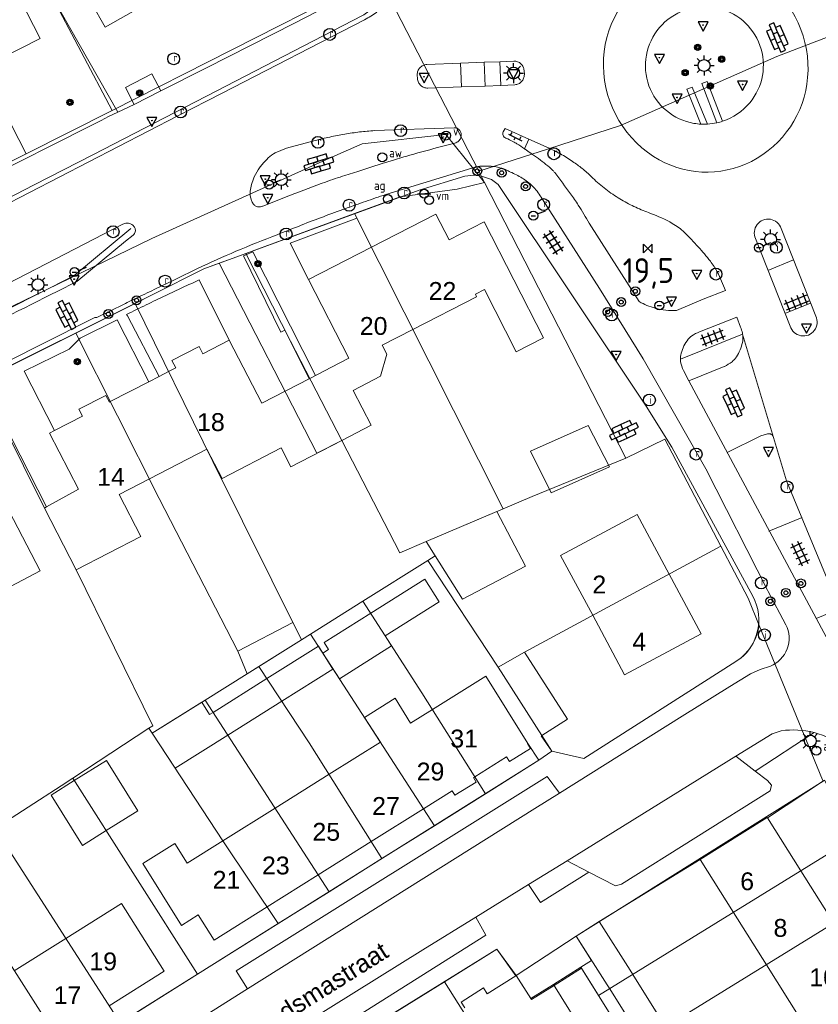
# Model space of a CAD drawing. Header units: metres. Extents: x 117922 to 130630, y 447724 to 454087.
# Tile 41 of 61: x 125310 to 125390, y 451139 to 451239. Entities that reach past the tile are written whole.
import ezdxf

# ---------------------------------------------------------------- set-up
doc = ezdxf.new("R2010")
doc.units = ezdxf.units.M
doc.layers.get('0').update_dxf_attribs({"color": 8})
for name, color, linetype, lineweight in [('B01', 8, 'Continuous', 0), ('B03', 8, 'Continuous', 0), ('B11', 8, 'Continuous', 0), ('B14', 8, 'Continuous', 0), ('G01', 8, 'Continuous', 0), ('G02', 8, 'Continuous', 0), ('Q19', 8, 'Continuous', 0), ('T00', 8, 'Continuous', 0), ('V00', 8, 'Continuous', 0), ('Z02', 7, 'Continuous', 0), ('Z06', 7, 'Continuous', 0)]:
    doc.layers.add(name, color=color, linetype=linetype, lineweight=lineweight)
for name, color, linetype in [('SYM-OV4', 8, 'Continuous'), ('SYM-OV5', 8, 'Continuous'), ('TOPOT20', 8, 'Continuous'), ('TOPOT21', 8, 'Continuous'), ('TOPOT23', 8, 'Continuous'), ('TOPOT26', 8, 'Continuous'), ('TOPOT28', 8, 'Continuous'), ('TOPOT30', 1, 'Continuous'), ('TOPOT31', 8, 'Continuous'), ('TOPOT36', 8, 'Continuous'), ('TOPOT52', 8, 'Continuous'), ('TOPOT63', 8, 'Continuous'), ('TOPOT79', 8, 'Continuous'), ('TOPOT82', 8, 'Continuous'), ('TOPOT85', 8, 'Continuous'), ('TOPOT94', 8, 'Continuous')]:
    doc.layers.add(name, color=color, linetype=linetype)
doc.styles.add('ISO', font='ISO')
doc.styles.add('Z02', font='arial.ttf', dxfattribs={"height": 1.8})
doc.styles.add('Z06', font='arial.ttf', dxfattribs={"height": 1.8})

# ---------------------------------------------------------------- blocks, each defined once
blk = doc.blocks.new('tegels4')
at = {"color": 0, "linetype": 'ByBlock', "lineweight": -2}
for p, q in [((-0.312, -1.231), (-0.312, 1.25)), ((0.312, -1.231), (0.312, 1.25)), ((0.625, 0.938), (-0.625, 0.938)), ((0.625, 0.312), (-0.625, 0.312)), ((0.625, -0.312), (-0.625, -0.312)), ((0.625, -0.938), (-0.625, -0.938))]:
    blk.add_line(p, q, dxfattribs=at)
blk = doc.blocks.new('paal')
at = {"color": 0}
for radius in [0.45, 0.2]:
    blk.add_circle((0, 0), radius, dxfattribs=at)
blk = doc.blocks.new('lichtmast')
at = {"color": 0}
for p, q in [((0, 0.6), (0, 1)), ((-0.6, 0), (-1, 0)), ((-0.707, 0.707), (-0.424, 0.424)), ((0.424, 0.424), (0.707, 0.707)), ((0.6, 0), (1, 0)), ((-0.424, -0.424), (-0.707, -0.707)), ((0, -0.6), (0, -1)), ((0.424, -0.424), (0.707, -0.707))]:
    blk.add_line(p, q, dxfattribs=at)
blk.add_circle((0, 0), 0.6, dxfattribs=at)
blk = doc.blocks.new('vlaggenmast')
at = {"color": 0}
blk.add_circle((0, 0), 0.45, dxfattribs=at)
at = {"color": 0, "style": 'ISO'}
blk.add_attdef('VLAGGENMAST', (0.7, 0), '', height=0.9, dxfattribs=at)
blk = doc.blocks.new('boom')
at = {"color": 0}
for radius in [0.315, 0.225, 0.135]:
    blk.add_circle((0, 0), radius, dxfattribs=at)
blk = doc.blocks.new('afsl-water')
at = {"color": 0}
blk.add_circle((0, 0), 0.45, dxfattribs=at)
at = {"color": 0, "style": 'ISO'}
blk.add_attdef('AFSL-WATER', (0.7, 0), '', height=0.9, dxfattribs=at)
blk = doc.blocks.new('afsl-gas')
at = {"color": 0}
blk.add_circle((0, 0), 0.45, dxfattribs=at)
at = {"color": 0, "style": 'ISO'}
blk.add_attdef('AFSL-GAS', (0.7, 0), '', height=0.9, dxfattribs=at)
blk = doc.blocks.new('verkeersbord')
at = {"color": 0}
for p, q in [((0.502, 0.322), (-0.504, 0.322)), ((-0.504, 0.322), (-0.001, -0.6)), ((-0.001, -0.6), (0.502, 0.322))]:
    blk.add_line(p, q, dxfattribs=at)
blk = doc.blocks.new('verklikker')
at = {"color": 0}
blk.add_circle((0, 0), 0.45, dxfattribs=at)
at = {"color": 0, "style": 'ISO'}
blk.add_attdef('VERKLIKKER', (0.7, 0), '', height=0.9, dxfattribs=at)
blk = doc.blocks.new('aanduidingsbord')
at = {"color": 0}
for p, q in [((-0.811, -0.333), (0, 0)), ((-1.446, -0.504), (-1.008, -0.504))]:
    blk.add_line(p, q, dxfattribs=at)
blk.add_circle((-1.227, -0.504), 0.45, dxfattribs=at)
blk = doc.blocks.new('klinkers6')
at = {"color": 0, "linetype": 'ByBlock', "lineweight": -2}
for p, q in [((-0.25, 1), (-0.75, 1)), ((-0.75, 1), (-0.75, 0)), ((0.25, 1.5), (-0.25, 1.5)), ((-0.25, 1.5), (-0.25, 0.5)), ((0.25, 0.5), (0.25, 1.5)), ((0.75, 1), (0.25, 1)), ((0.75, 0), (0.75, 1)), ((-0.25, 0), (-0.75, 0)), ((-0.75, 0), (-0.75, -1)), ((0.25, 0.5), (-0.25, 0.5)), ((-0.25, 0.5), (-0.25, -0.5)), ((0.25, -0.5), (0.25, 0.5)), ((-0.25, -0.5), (-0.25, 0)), ((0.25, -0.5), (-0.25, -0.5)), ((-0.25, -0.5), (-0.25, -1.5)), ((0.75, 0), (0.25, 0)), ((0.25, 0), (0.25, -0.5)), ((0.25, -1.5), (0.25, -0.5)), ((0.75, -1), (0.75, 0)), ((-0.75, -1), (-0.25, -1)), ((-0.25, -1.5), (0.25, -1.5)), ((0.25, -1), (0.75, -1))]:
    blk.add_line(p, q, dxfattribs=at)
blk = doc.blocks.new('grensmarkering')
at = {"color": 0}
blk.add_line((-0.675, 0), (0.675, 0), dxfattribs=at)
blk.add_circle((0, 0), 0.45, dxfattribs=at)
blk = doc.blocks.new('kolk')
at = {"color": 0}
blk.add_circle((0, 0), 0.6, dxfattribs=at)
at = {"color": 0, "linetype": 'Continuous', "style": 'ISO'}
blk.add_attdef('KOLK', (-0.043, -0.262), '', height=0.8, dxfattribs=at)
blk = doc.blocks.new('inspectieput')
at = {"color": 0}
blk.add_circle((0, 0), 0.6, dxfattribs=at)
at = {"color": 0, "linetype": 'Continuous', "style": 'ISO'}
blk.add_attdef('I', (0.001, -0.394), '', height=0.8, dxfattribs=at)
blk = doc.blocks.new('klinkers2')
at = {"color": 0, "linetype": 'ByBlock', "lineweight": -2}
for p, q in [((-0.312, 0.5), (0, 0.5)), ((0, -0.75), (0, 0.75)), ((0, 0), (0.312, 0)), ((0, -0.5), (-0.312, -0.5))]:
    blk.add_line(p, q, dxfattribs=at)
blk = doc.blocks.new('verkeersbord-pl')
at = {"color": 0, "linetype": 'Continuous'}
blk.add_circle((0, 0), 0.03, dxfattribs=at)
blk = doc.blocks.new('kilometerpaal')
at = {"color": 0}
for p, q in [((-0.442, 0.442), (0.442, -0.442)), ((-0.442, -0.442), (-0.442, 0.442)), ((0.442, 0.442), (-0.442, -0.442)), ((0.442, -0.442), (0.442, 0.442))]:
    blk.add_line(p, q, dxfattribs=at)
at = {"color": 0, "style": 'ISO'}
blk.add_attdef('KILOMETERPAAL', (0.591, 0.868), '', height=2.5, dxfattribs=at)

msp = doc.modelspace()

# ---------------------------------------------------------------- linework, layer by layer
at = {"layer": 'B01', "flags": 128}
for points in [[(125342.613, 451251.595), (125318.484, 451237.946), (125315.713, 451242.844)], [(125306.064, 451233.843), (125311.91, 451236.811), (125308.57, 451243.391)], [(125362.702, 451206.623), (125356.719, 451218.309), (125353.186, 451216.5), (125351.86, 451219.089), (125345.349, 451215.756)], [(125345.349, 451215.756), (125339.004, 451212.507), (125343.071, 451204.565)], [(125349.526, 451207.459), (125355.956, 451210.751), (125355.861, 451211.041), (125356.754, 451211.499), (125359.967, 451205.223), (125362.702, 451206.623)], [(125346.443, 451205.88), (125349.526, 451207.459)], [(125330.992, 451206.389), (125328.335, 451205.016)], [(125339.124, 451202.531), (125334.279, 451200.027), (125330.992, 451206.389)], [(125328.335, 451205.016), (125327.951, 451205.759), (125325.211, 451204.345), (125325.595, 451203.6)], [(125346.443, 451205.88), (125346.908, 451204.975), (125346.279, 451202.762), (125343.503, 451201.328)], [(125342.09, 451204.063), (125343.071, 451204.565)], [(125325.595, 451203.6), (125324.882, 451203.232)], [(125342.09, 451204.063), (125339.124, 451202.531)], [(125323.919, 451202.734), (125322.873, 451202.193)], [(125324.882, 451203.232), (125323.919, 451202.734)], [(125322.873, 451202.193), (125318.999, 451200.192)], [(125318.905, 451200.144), (125318.56, 451200.826), (125315.834, 451199.448), (125316.191, 451198.741)], [(125345.316, 451197.82), (125343.503, 451201.328)], [(125318.999, 451200.192), (125318.905, 451200.144)], [(125316.191, 451198.741), (125313.374, 451197.286)], [(125342.35, 451196.288), (125345.316, 451197.82)], [(125313.374, 451197.286), (125312.869, 451197.025), (125315.794, 451191.365), (125312.555, 451189.568)], [(125322.94, 451192.395), (125328.75, 451195.397)], [(125336.224, 451195.526), (125337.204, 451193.629), (125342.35, 451196.288)], [(125311.93, 451183.134), (125306.517, 451193.49)], [(125312.555, 451189.568), (125312.344, 451189.451), (125315.557, 451183.234), (125322.081, 451186.605), (125319.901, 451190.825), (125322.94, 451192.395)], [(125375.384, 451182.803), (125372.158, 451188.818), (125364.435, 451184.675), (125367.672, 451178.641)], [(125291.177, 451167.042), (125295.887, 451168.731), (125293.402, 451176.329), (125300.767, 451180.179), (125299.872, 451182.034), (125302.538, 451183.429), (125304.674, 451179.342), (125311.93, 451183.134)], [(125378.616, 451176.777), (125375.384, 451182.803)], [(125367.672, 451178.641), (125370.894, 451172.635), (125378.616, 451176.777)], [(125361.141, 451165.727), (125356.876, 451172.514), (125351.499, 451169.144)], [(125351.499, 451169.144), (125349.306, 451167.77)], [(125346.252, 451165.856), (125341.066, 451162.606)], [(125358.982, 451164.374), (125359.282, 451163.895), (125361.397, 451165.22), (125361.096, 451165.699)], [(125361.096, 451165.699), (125361.141, 451165.727)], [(125355.765, 451162.358), (125358.982, 451164.374)], [(125341.066, 451162.606), (125335.621, 451159.193)], [(125355.645, 451162.283), (125355.927, 451161.829), (125353.764, 451160.486), (125353.486, 451160.929)], [(125355.645, 451162.283), (125355.765, 451162.358)], [(125350.609, 451159.126), (125353.486, 451160.929)], [(125335.621, 451159.193), (125330.358, 451155.895)], [(125345.329, 451155.817), (125350.609, 451159.126)], [(125378.532, 451153.999), (125385.29, 451158.253), (125385.31, 451158.222)], [(125385.31, 451158.222), (125388.676, 451152.874)], [(125330.358, 451155.895), (125326.75, 451153.634)], [(125339.977, 451152.463), (125345.329, 451155.817)], [(125327.87, 451148.422), (125326.182, 451147.361), (125322.266, 451153.595), (125325.501, 451155.627), (125326.75, 451153.634)], [(125381.879, 451148.682), (125378.532, 451153.999)], [(125388.676, 451152.874), (125391.998, 451147.596)], [(125334.824, 451149.233), (125339.977, 451152.463)], [(125324.432, 451142.743), (125320.145, 451149.588), (125314.499, 451146.051)], [(125327.87, 451148.422), (125329.466, 451145.875), (125334.824, 451149.233)], [(125385.201, 451143.404), (125381.879, 451148.682)], [(125314.499, 451146.051), (125309.302, 451142.796)], [(125366.995, 451136.161), (125369.757, 451137.893), (125366.53, 451143.038), (125363.769, 451141.307)], [(125388.607, 451137.993), (125385.201, 451143.404)], [(125318.883, 451139.267), (125324.432, 451142.743)], [(125359.929, 451142.289), (125357.014, 451140.461)], [(125359.967, 451142.314), (125359.929, 451142.289)], [(125363.769, 451141.307), (125361.493, 451139.88), (125359.967, 451142.314)], [(125357.014, 451140.461), (125356.641, 451141.054), (125354.387, 451139.64), (125354.759, 451139.047)]]:
    msp.add_lwpolyline(points, dxfattribs=at)
at = {"layer": 'B03', "flags": 128}
for points in [[(125369.369, 451193.62), (125367.222, 451197.799), (125361.382, 451195.208), (125363.479, 451191.007), (125369.369, 451193.62)], [(125362.54, 451166.517), (125358.149, 451173.407), (125360.806, 451174.936), (125365.122, 451168.162), (125362.54, 451166.517)], [(125366.011, 451146.29), (125368.323, 451147.761)], [(125368.323, 451147.761), (125371.456, 451142.835)], [(125369.131, 451141.386), (125366.011, 451146.29)]]:
    msp.add_lwpolyline(points, dxfattribs=at)
at = {"layer": 'B11', "flags": 128}
for points in [[(125328.75, 451195.397), (125330.273, 451192.451), (125336.224, 451195.526)], [(125349.306, 451167.77), (125347.734, 451170.279), (125344.643, 451168.341)], [(125344.643, 451168.341), (125346.252, 451165.856)]]:
    msp.add_lwpolyline(points, dxfattribs=at)
at = {"layer": 'B14', "flags": 128}
for points in [[(125358.008, 451189.103), (125350.876, 451186.069), (125351.786, 451184.629), (125354.542, 451180.268), (125360.897, 451183.611), (125358.008, 451189.103)], [(125345.271, 451178.845), (125350.739, 451182.281), (125352.173, 451179.999), (125346.732, 451176.58)], [(125346.732, 451176.58), (125347.378, 451175.553), (125342.114, 451172.246), (125340.437, 451174.836), (125341.019, 451175.202), (125340.582, 451175.898), (125345.271, 451178.845)], [(125331.881, 451175.04), (125332.81, 451172.742), (125338.279, 451176.168), (125337.405, 451177.932), (125331.881, 451175.04)], [(125336.303, 451169.982), (125341.444, 451173.213), (125339.99, 451175.526), (125334.799, 451172.264)], [(125329.369, 451168.852), (125334.799, 451172.264)], [(125330.854, 451166.558), (125325.544, 451163.221), (125323.23, 451166.742), (125328.23, 451169.873), (125329.012, 451168.628), (125329.369, 451168.852)], [(125330.854, 451166.558), (125336.303, 451169.982)], [(125318.569, 451156.924), (125321.783, 451158.938), (125318.608, 451164.005), (125315.36, 451161.969)], [(125315.36, 451161.969), (125313.019, 451160.503), (125316.194, 451155.436), (125318.569, 451156.924)], [(125371.456, 451142.835), (125371.719, 451142.417)], [(125371.719, 451142.417), (125375.035, 451137.134)], [(125369.131, 451141.386), (125369.386, 451140.978)], [(125369.386, 451140.978), (125372.689, 451135.687)]]:
    msp.add_lwpolyline(points, dxfattribs=at)
at = {"layer": 'G01', "flags": 128}
for points in [[(125291.822, 451262.195), (125301.653, 451242.421), (125310.516, 451225.185)], [(125310.033, 451246.408), (125310.649, 451245.55), (125312.936, 451241.435), (125319.178, 451229.552)], [(125319.178, 451229.552), (125343.321, 451241.831), (125344.22, 451242.285)], [(125391.426, 451236.977), (125386.263, 451234.984), (125370.492, 451228.03), (125363.226, 451225.7), (125356.175, 451223.438)], [(125310.516, 451225.185), (125319.178, 451229.552)], [(125216.995, 451163.228), (125233.775, 451171.996), (125267.223, 451189.038), (125297.338, 451204.106), (125323.183, 451216.65), (125341.13, 451224.731), (125344.424, 451226.183), (125352.855, 451227.123), (125356.758, 451222.301)], [(125304.534, 451222.178), (125310.516, 451225.185)], [(125348.246, 451220.834), (125354.003, 451221.603), (125356.758, 451222.301)], [(125343.64, 451219.15), (125348.246, 451220.834)], [(125332.675, 451215.142), (125343.64, 451219.15)], [(125343.64, 451219.15), (125358.634, 451189.369)], [(125329.976, 451214.157), (125331.393, 451214.673), (125332.675, 451215.142)], [(125332.675, 451215.142), (125337.183, 451206.288), (125342.35, 451196.288)], [(125321.495, 451210.092), (125323.213, 451210.948), (125328.427, 451213.592), (125329.976, 451214.157)], [(125329.976, 451214.157), (125339.842, 451194.992), (125342.35, 451196.288)], [(125315.505, 451207.106), (125321.495, 451210.092)], [(125321.495, 451210.092), (125329.36, 451194.163), (125338.279, 451176.168)], [(125305.943, 451202.339), (125315.505, 451207.106)], [(125315.505, 451207.106), (125323.934, 451190.428), (125331.881, 451175.04), (125332.81, 451172.742)], [(125305.943, 451202.339), (125312.344, 451189.451), (125315.557, 451183.234), (125323.293, 451167.503), (125322.899, 451167.245)], [(125342.35, 451196.288), (125348.214, 451184.937), (125350.876, 451186.069)], [(125358.634, 451189.369), (125361.562, 451190.614), (125371.016, 451194.49)], [(125350.876, 451186.069), (125358.634, 451189.369)], [(125350.876, 451186.069), (125351.786, 451184.629), (125351.054, 451184.17)], [(125360.806, 451174.936), (125380.601, 451185.618)], [(125344.488, 451180.058), (125351.054, 451184.17)], [(125351.054, 451184.17), (125358.149, 451173.407)], [(125339.201, 451176.745), (125344.488, 451180.058)], [(125344.488, 451180.058), (125350.448, 451170.817), (125356.847, 451160.637)], [(125382.13, 451173.968), (125382.643, 451174.349), (125383.107, 451174.789), (125383.514, 451175.282), (125383.858, 451175.821), (125384.135, 451176.397), (125384.34, 451177.002), (125384.471, 451177.628)], [(125338.279, 451176.168), (125339.201, 451176.745)], [(125339.201, 451176.745), (125351.713, 451157.422)], [(125333.995, 451173.484), (125338.279, 451176.168)], [(125358.149, 451173.407), (125360.806, 451174.936)], [(125363.536, 451164.934), (125366.789, 451164.194), (125382.13, 451173.968)], [(125328.57, 451170.086), (125332.81, 451172.742)], [(125332.81, 451172.742), (125333.995, 451173.484)], [(125333.995, 451173.484), (125339.067, 451165.789), (125346.408, 451154.099)], [(125358.149, 451173.407), (125362.54, 451166.517), (125363.536, 451164.934)], [(125323.23, 451166.742), (125328.57, 451170.086)], [(125328.57, 451170.086), (125341.079, 451150.76)], [(125315.206, 451162.211), (125322.899, 451167.245)], [(125322.899, 451167.245), (125323.23, 451166.742)], [(125323.23, 451166.742), (125330.414, 451155.81), (125335.953, 451147.549)], [(125356.847, 451160.637), (125362.25, 451164.022), (125363.536, 451164.934)], [(125307.336, 451157.138), (125314.052, 451161.456), (125315.206, 451162.211)], [(125315.206, 451162.211), (125327.786, 451142.433)], [(125366.011, 451146.29), (125390.914, 451161.929)], [(125351.713, 451157.422), (125356.847, 451160.637)], [(125307.336, 451157.138), (125319.991, 451137.551)], [(125346.408, 451154.099), (125351.713, 451157.422)], [(125368.258, 451140.283), (125393.951, 451156.126)], [(125302.244, 451153.864), (125314.743, 451134.263)], [(125341.079, 451150.76), (125346.408, 451154.099)], [(125335.953, 451147.549), (125341.079, 451150.76)], [(125372.031, 451135.281), (125396.849, 451150.589)], [(125327.786, 451142.433), (125335.953, 451147.549)], [(125366.466, 451143.14), (125367.569, 451143.841), (125366.011, 451146.29)], [(125352.716, 451141.687), (125358.007, 451144.964), (125359.948, 451142.301), (125361.429, 451139.982), (125363.705, 451141.408)], [(125363.705, 451141.408), (125366.466, 451143.14)], [(125368.258, 451140.283), (125366.466, 451143.14)], [(125319.991, 451137.551), (125327.786, 451142.433)], [(125347.234, 451138.292), (125352.716, 451141.687)], [(125352.716, 451141.687), (125364.965, 451122.263)], [(125363.705, 451141.408), (125366.995, 451136.161), (125369.757, 451137.893)], [(125368.258, 451140.283), (125369.757, 451137.893)]]:
    msp.add_lwpolyline(points, dxfattribs=at)
at = {"layer": 'G02', "flags": 128}
for points in [[(125356.175, 451223.438), (125346.124, 451242.955)], [(125356.758, 451222.301), (125356.175, 451223.438)], [(125371.016, 451194.49), (125356.758, 451222.301)], [(125380.601, 451185.618), (125374.953, 451196.416), (125371.016, 451194.49)], [(125384.471, 451177.628), (125383.352, 451180.36), (125380.601, 451185.618)], [(125390.914, 451161.929), (125390.859, 451162.035), (125384.471, 451177.628)]]:
    msp.add_lwpolyline(points, dxfattribs=at)
at = {"layer": 'Q19', "flags": 128}
msp.add_lwpolyline([(125359.967, 451142.314), (125366.011, 451146.29)], dxfattribs=at)
at = {"layer": 'T00', "flags": 128}
for points in [[(125348.455, 451245.769), (125348.391, 451243.901), (125347.71, 451242.189), (125346.376, 451240.498), (125344.593, 451239.197), (125344.437, 451239.119), (125329.669, 451231.505)], [(125245.351, 451188.204), (125249.8, 451190.427), (125256.196, 451193.643), (125262.153, 451196.71), (125269.621, 451200.556), (125280.192, 451206.006), (125289.88, 451211.003), (125293.478, 451212.859), (125303.876, 451218.222), (125311.331, 451222.063), (125317.288, 451225.129), (125329.669, 451231.505)], [(125321.065, 451217.637), (125315.315, 451212.87), (125285.189, 451197.695)]]:
    msp.add_lwpolyline(points, dxfattribs=at)
at = {"layer": 'V00', "flags": 128}
for points in [[(125345.684, 451242.772), (125345.482, 451242.461), (125337.577, 451238.36), (125328.69, 451233.873)], [(125312.935, 451241.435), (125319.771, 451229.372)], [(125330.273, 451231.31), (125344.655, 451238.712)], [(125350.935, 451234.202), (125354.345, 451234.318)], [(125356.735, 451234.416), (125354.345, 451234.318)], [(125354.435, 451231.947), (125354.345, 451234.318)], [(125358.315, 451234.468), (125356.735, 451234.416)], [(125356.735, 451234.416), (125356.84, 451232.016)], [(125358.315, 451234.468), (125359.709, 451234.521)], [(125358.315, 451234.468), (125358.416, 451232.088)], [(125324.083, 451231.547), (125323.204, 451233.257), (125320.523, 451231.874), (125321.402, 451230.165)], [(125324.083, 451231.547), (125328.69, 451233.873)], [(125349.999, 451232.764), (125349.969, 451233.158)], [(125360.75, 451233.586), (125360.779, 451233.177)], [(125359.811, 451232.153), (125358.416, 451232.088)], [(125380.205, 451228.315), (125378.672, 451232.265), (125379.228, 451232.485), (125380.765, 451228.468)], [(125246.459, 451188.301), (125252.644, 451191.328), (125255.229, 451192.585), (125272.608, 451201.556), (125290.112, 451210.597), (125307.822, 451219.752), (125325.8, 451229.009), (125330.273, 451231.31)], [(125321.402, 451230.165), (125324.083, 451231.547)], [(125354.435, 451231.947), (125351.031, 451231.812)], [(125354.435, 451231.947), (125356.84, 451232.016)], [(125356.84, 451232.016), (125358.416, 451232.088)], [(125379.254, 451228.182), (125377.696, 451231.92), (125377.163, 451231.717), (125378.586, 451228.18)], [(125319.771, 451229.372), (125321.402, 451230.165)], [(125319.771, 451229.372), (125318.832, 451228.939)], [(125265.53, 451201.9), (125275.29, 451206.944), (125279.977, 451209.274), (125281.055, 451209.867), (125287.947, 451213.329), (125288.736, 451213.693), (125293.157, 451215.973), (125295.557, 451217.17), (125302.16, 451220.493), (125302.84, 451220.817), (125305.474, 451222.197), (125306.154, 451222.547), (125316.875, 451227.942), (125318.091, 451228.555), (125318.832, 451228.939)], [(125353.703, 451227.821), (125345.67, 451227.532)], [(125358.648, 451227.418), (125358.826, 451227.752), (125361.242, 451226.664)], [(125339.668, 451226.518), (125336.775, 451225.741)], [(125352.431, 451225.926), (125353.765, 451226.275)], [(125360.794, 451225.689), (125361.243, 451226.664)], [(125363.289, 451225.743), (125361.242, 451226.664)], [(125335.65, 451225.294), (125336.775, 451225.741)], [(125360.793, 451225.689), (125360.825, 451225.667), (125360.857, 451225.645)], [(125345.286, 451223.833), (125346.434, 451224.196), (125347.583, 451224.559)], [(125342.67, 451223.003), (125343.978, 451223.418), (125345.286, 451223.833)], [(125346.786, 451221.08), (125355.913, 451223.885)], [(125305.375, 451200.658), (125304.8, 451201.769), (125323.213, 451210.948), (125328.427, 451213.592), (125331.393, 451214.673), (125350.151, 451221.531), (125354.759, 451222.942), (125355.659, 451223.035), (125356.458, 451222.93), (125357.455, 451222.604), (125358.151, 451222.08), (125373.059, 451199.727), (125375.672, 451195.593), (125383.834, 451180.559)], [(125334.382, 451219.916), (125337.193, 451221.006)], [(125362.571, 451220.655), (125368.353, 451211.595)], [(125334.356, 451219.903), (125334.369, 451219.909), (125334.382, 451219.916)], [(125373.51, 451219.178), (125373.32, 451219.261)], [(125339.004, 451212.507), (125337.156, 451216.175), (125343.891, 451218.702)], [(125320.269, 451218.082), (125297.938, 451206.575), (125284.076, 451199.437)], [(125338.05, 451217.888), (125338.265, 451217.996)], [(125367.311, 451218.186), (125372.365, 451210.277)], [(125386.687, 451217.648), (125390.173, 451208.82)], [(125315.618, 451212.303), (125320.521, 451216.366), (125321.313, 451216.977)], [(125384.106, 451216.629), (125387.588, 451207.8)], [(125339.061, 451202.498), (125336.602, 451207.387), (125336.2, 451207.184), (125332.444, 451214.892), (125333.39, 451215.285), (125339.714, 451202.835)], [(125385.352, 451213.426), (125387.933, 451214.487)], [(125323.42, 451211.496), (125325.615, 451212.555), (125327.811, 451213.615)], [(125330.992, 451206.389), (125327.982, 451212.48)], [(125368.353, 451211.595), (125372.771, 451204.524), (125379.092, 451193.401)], [(125376.121, 451209.396), (125378.832, 451210.509), (125381.059, 451211.385)], [(125317.64, 451208.688), (125319.018, 451209.361), (125320.397, 451210.034)], [(125387.075, 451209.074), (125389.666, 451210.117)], [(125306.332, 451203.111), (125311.89, 451205.902), (125317.448, 451208.693)], [(125313.374, 451197.286), (125310.291, 451203.261), (125314.86, 451205.497), (125315.973, 451206.594), (125319.675, 451208.455), (125322.873, 451202.193)], [(125317.448, 451208.693), (125317.64, 451208.688)], [(125320.644, 451208.987), (125320.718, 451208.845)], [(125320.715, 451208.844), (125320.718, 451208.845)], [(125320.718, 451208.845), (125323.919, 451202.734)], [(125382.594, 451207.709), (125382.201, 451208.695), (125378.441, 451207.225)], [(125382.794, 451207.002), (125376.518, 451204.465)], [(125382.794, 451207.002), (125385.92, 451196.577)], [(125376.848, 451203.343), (125377.371, 451202.285)], [(125377.371, 451202.285), (125380.956, 451203.75)], [(125305.325, 451200.542), (125305.688, 451201.38), (125306.336, 451201.724), (125312.555, 451189.568)], [(125377.371, 451202.285), (125391.732, 451175.525), (125392.697, 451173.898), (125395.293, 451170.44), (125396.286, 451169.028), (125397.655, 451166.601)], [(125381.229, 451195.077), (125384.632, 451196.755), (125385.31, 451196.942)], [(125385.92, 451196.577), (125387.222, 451192.199), (125393.56, 451176.982), (125402.834, 451164.18), (125403.343, 451163.278), (125405.68, 451158.448)], [(125379.092, 451193.401), (125385.304, 451181.18), (125385.369, 451181.052)], [(125385.462, 451187.131), (125388.795, 451188.495)], [(125385.369, 451181.052), (125387.171, 451177.697)], [(125390.22, 451178.305), (125392.608, 451179.278)], [(125382.133, 451173.97), (125366.789, 451164.194), (125363.536, 451164.934), (125362.484, 451166.482)], [(125381.495, 451171.462), (125383.58, 451172.724), (125384.576, 451173.186), (125385.601, 451173.505)], [(125376.708, 451168.472), (125381.495, 451171.462)], [(125364.325, 451160.708), (125376.708, 451168.472)], [(125382.108, 451164.421), (125385.789, 451166.699), (125386.697, 451166.995)], [(125384.07, 451162.924), (125390.006, 451166.818)], [(125266.293, 451103.913), (125362.25, 451164.022), (125361.141, 451165.727)], [(125365.088, 451153.89), (125382.108, 451164.421)], [(125384.07, 451162.924), (125382.108, 451164.421)], [(125367.297, 451152.737), (125369.965, 451151.345), (125370.566, 451151.541), (125385.58, 451160.94), (125385.724, 451161.498), (125385.307, 451161.981), (125384.07, 451162.924)], [(125364.325, 451160.708), (125363.078, 451162.398), (125331.683, 451142.77), (125332.854, 451140.959)], [(125385.31, 451158.222), (125391.065, 451162.024), (125401.633, 451141.774)], [(125332.854, 451140.959), (125361.838, 451159.149), (125364.325, 451160.708)], [(125361.2, 451151.483), (125365.088, 451153.89)], [(125365.088, 451153.89), (125367.297, 451152.737)], [(125368.323, 451147.761), (125378.532, 451153.999)], [(125361.2, 451151.483), (125362.416, 451149.692), (125367.297, 451152.737)], [(125355.872, 451148.184), (125361.2, 451151.483)], [(125327.608, 451130.602), (125350.55, 451144.891), (125355.872, 451148.184)], [(125330.556, 451129.773), (125356.896, 451146.371), (125355.872, 451148.184)], [(125359.929, 451142.289), (125358.007, 451144.964), (125310.694, 451115.662)], [(125327.45, 451137.568), (125332.854, 451140.959)]]:
    msp.add_lwpolyline(points, dxfattribs=at)
at = {"layer": 'V00'}
for centre, radius, start, end in [((125379.246, 451234.241), 10.489, 115.2059, 177.03059), ((125378.303, 451233.81), 11.099, 355.2466, 53.37219), ((125339.856, 451247.911), 10.376, 297.54971, 305.59308), ((125378.99, 451234), 6.023, 79.64918, 139.49427), ((125379.011, 451234.137), 5.884, 19.75427, 79.61257), ((125378.911, 451234.068), 5.919, 139.50459, 199.94248), ((125378.975, 451234.127), 5.921, 320.08663, 19.72834), ((125351, 451233.188), 1.016, 93.66559, 116.0287), ((125359.767, 451233.516), 1.007, 70.86109, 93.29239), ((125359.774, 451233.546), 0.976, 47.44701, 70.6755), ((125359.756, 451233.535), 0.997, 25.00774, 47.11313), ((125379.82, 451234.212), 11.064, 177.03856, 237.07303), ((125350.971, 451233.177), 1.002, 158.90482, 181.09643), ((125351.004, 451233.168), 1.037, 137.57863, 159.07043), ((125350.998, 451233.174), 1.028, 115.60313, 137.61102), ((125359.731, 451233.532), 1.02, 3.0531, 24.58173), ((125359.739, 451233.177), 1.04, 338.70398, 0.0201), ((125351.041, 451232.847), 1.045, 184.5607, 205.68731), ((125351.027, 451232.848), 1.033, 206.03975, 227.40085), ((125359.765, 451233.151), 0.999, 272.65573, 295.05888), ((125359.764, 451233.164), 1.011, 294.80389, 317.05656), ((125359.753, 451233.174), 1.026, 317.04838, 338.56015), ((125378.911, 451233.76), 10.489, 297.10895, 355.23959), ((125351.012, 451232.815), 0.999, 226.80796, 248.95969), ((125351.021, 451232.799), 0.987, 248.12373, 270.60035), ((125378.875, 451234.055), 5.881, 199.93985, 260.40442), ((125378.907, 451234.182), 6.009, 288.00789, 320.09944), ((125378.901, 451234.221), 6.049, 260.42935, 267.01769), ((125378.901, 451234.374), 6.202, 267.08452, 273.25857), ((125378.919, 451234.045), 5.873, 273.27213, 282.65055), ((125379.056, 451233.623), 5.431, 282.21751, 288.34466), ((125348.335, 451193.875), 33.777, 99.69093, 102.28137), ((125348.146, 451194.353), 33.274, 96.8892, 99.50946), ((125348.118, 451193.967), 33.654, 94.17146, 96.76274), ((125353.684, 451227.05), 0.772, 60.16923, 88.60451), ((125353.758, 451227.172), 0.629, 29.10338, 60.41916), ((125353.629, 451227.105), 0.774, 4.1834, 28.84994), ((125353.443, 451227.085), 0.961, 342.58679, 4.56009), ((125359.113, 451227.226), 0.503, 157.59225, 179.55355), ((125359.085, 451227.222), 0.475, 179.05889, 202.14342), ((125348.291, 451194.342), 33.311, 102.37814, 105.00196), ((125353.581, 451227.111), 0.856, 282.42509, 311.30496), ((125353.664, 451227.016), 0.729, 311.3504, 342.56514), ((125359.096, 451227.212), 0.481, 200.51523, 223.55871), ((125359.091, 451227.194), 0.466, 222.43493, 246.21225), ((125352.004, 451211.177), 17.05, 63.25328, 66.13077), ((125358.058, 451223.191), 3.596, 56.84977, 63.23461), ((125274.922, 451097.8), 154.044, 56.12083, 56.46466), ((125337.055, 451222.614), 3.026, 117.67088, 134.37429), ((125404.432, 451029.531), 203.162, 104.83027, 105.76766), ((125339.55, 451193.883), 38.246, 55.12336, 56.14514), ((125341.613, 451196.922), 34.574, 51.86921, 55.04818), ((125356.646, 451211.141), 16.042, 60.40432, 65.53831), ((125341.078, 451218.53), 8.759, 134.50029, 140.42438), ((125365.006, 451169.169), 58.065, 105.77052, 107.46143), ((125356.913, 451211.588), 15.521, 55.13825, 60.4453), ((125356.389, 451210.898), 16.387, 50.93172, 55.01438), ((125379.183, 451233.231), 9.893, 237.07826, 297.10732), ((125338.245, 451220.699), 5.188, 143.67861, 155.39578), ((125342.433, 451217.556), 10.424, 141.04362, 143.39442), ((125356.95, 451216.148), 7.806, 86.5422, 97.63535), ((125357.186, 451220.134), 3.813, 70.56663, 86.47271), ((125354.574, 451212.9), 11.505, 64.51462, 70.28372), ((125353.131, 451209.979), 14.762, 59.17722, 64.33805), ((125357.904, 451217.656), 8.206, 45.48581, 51.9561), ((125362.101, 451221.961), 2.193, 37.43275, 44.82474), ((125222.038, 451115.773), 177.959, 36.31155, 37.17055), ((125361.165, 451216.601), 8.95, 43.18964, 51.65628), ((125338.028, 451220.804), 4.947, 155.45288, 165.10989), ((125397.264, 451067.238), 165.085, 110.02966, 111.3385), ((125358.607, 451173.106), 52.38, 107.71331, 109.96604), ((125357.766, 451218.121), 5.398, 43.16399, 57.14672), ((125378.429, 451233.981), 15.555, 226.34039, 232.67398), ((125334.993, 451221.192), 1.885, 173.17075, 201.92955), ((125337.875, 451220.856), 4.786, 165.24161, 173.2777), ((125357.002, 451217.393), 6.455, 30.36097, 43.23632), ((125378.733, 451234.368), 16.048, 232.64873, 238.78753), ((125334.86, 451221.119), 1.734, 201.3433, 214.49624), ((125415.151, 451018.863), 213.461, 109.25467, 109.83001), ((125415.245, 451018.592), 213.747, 108.67984, 109.25466), ((125349.882, 451209.73), 19.302, 32.15331, 36.2971), ((125378.758, 451234.389), 16.079, 238.75093, 244.48842), ((125334.114, 451220.608), 0.83, 214.60656, 232.94266), ((125333.98, 451220.426), 0.604, 232.70511, 267.83916), ((125333.992, 451220.682), 0.86, 267.65205, 295.02304), ((125432.903, 450970.576), 264.907, 109.89905, 110.4156), ((125327.037, 451195.313), 46.316, 29.59418, 32.21262), ((125378.793, 451234.551), 16.24, 244.62389, 250.30611), ((125427.425, 450986.51), 248.064, 110.51369, 111.06488), ((125368.391, 451205.122), 14.959, 60.71368, 69.99075), ((125385.367, 451217.214), 1.39, 18.19138, 204.89765), ((125320.707, 451217.325), 0.875, 93.69798, 120.08541), ((125320.708, 451217.419), 0.781, 66.43992, 94.1825), ((125320.581, 451217.164), 1.066, 45.65811, 65.67522), ((125320.808, 451217.504), 0.73, 313.77247, 345.00056), ((125320.778, 451217.385), 0.77, 20.75727, 44.6267), ((125320.963, 451217.463), 0.569, 344.95494, 20.05316), ((125401.273, 451050.587), 178.849, 110.70154, 111.46651), ((125372.795, 451212.995), 5.938, 45.88503, 60.61601), ((125354.415, 451194.219), 32.213, 42.05838, 45.6605), ((125409.849, 451028.042), 202.968, 111.39037, 112.65441), ((125362.307, 451142.03), 79.463, 112.67716, 115.72895), ((125358.918, 451198.295), 26.139, 37.90057, 42.03717), ((125374.035, 451210.079), 6.972, 27.14843, 37.80074), ((125364.813, 451205.397), 17.314, 20.23333, 27.0094), ((129644.814, 442571.987), 9664.212, 116.6129747, 116.6827033), ((125536.724, 450759.802), 498.488, 114.75572, 114.97032), ((124320.407, 453287.497), 2305.606, 295.735845, 295.787361), ((125495.446, 450850.122), 399.186, 115.07206, 115.33999), ((125521.287, 450797.551), 458.802, 115.80679, 115.96726), ((125440.348, 450966.87), 270.09, 115.37592, 115.84217), ((125490.25, 450864.001), 384.424, 115.85289, 116.18011), ((125375.633, 451215.951), 6.548, 240.0576, 247.69376), ((125375.698, 451216.087), 6.699, 247.62215, 255.09277), ((125375.745, 451216.237), 6.855, 255.03648, 264.08857), ((125375.715, 451216.044), 6.661, 264.17545, 273.49491), ((125388.921, 451208.207), 1.394, 196.96724, 26.09957), ((125379.243, 451206.379), 3.605, 11.56436, 21.64352), ((125380.548, 451203.991), 4.096, 145.03314, 156.40516), ((125378.803, 451205.215), 1.965, 125.26486, 145.09436), ((125379.608, 451204.065), 3.368, 110.26293, 125.15635), ((125380.562, 451206.633), 2.262, 9.35195, 11.95586), ((125380.847, 451206.595), 1.986, 346.96783, 6.5974), ((125378.762, 451206.321), 4.088, 7.04968, 9.57088), ((125380.253, 451204.114), 3.777, 156.3169, 168.32633), ((125378.13, 451207.267), 4.786, 327.8124, 337.15001), ((125378.034, 451207.287), 4.883, 337.37307, 346.50294), ((125378.177, 451204.528), 1.66, 167.84401, 182.19256), ((125378.042, 451204.499), 1.525, 181.2709, 191.45624), ((125380.451, 451205.818), 2.051, 308.59356, 327.53299), ((125379.517, 451204.761), 3.023, 190.77458, 207.97895), ((125379.49, 451207.067), 3.627, 293.84517, 308.14764), ((125385.438, 451196.464), 0.495, 13.17682, 105.0339), ((125379.449, 451178.177), 4.99, 302.53523, 28.51419), ((125384.431, 451176.333), 3.061, 292.4725, 26.46335), ((125387.897, 451158.405), 8.673, 75.92523, 97.95105), ((125387.9, 451158.394), 8.683, 29.31826, 75.96526)]:
    msp.add_arc(centre, radius, start, end, dxfattribs=at)

# ---------------------------------------------------------------- block references
at = {"layer": 'SYM-OV4'}
for name, p, rotation in [('klinkers6', (125386.302, 451236.911), 202.9827786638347), ('klinkers2', (125359.842, 451226.837), 243.3041049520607), ('klinkers6', (125340.046, 451224.175), 287.1622607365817), ('klinkers6', (125314.618, 451208.93), 26.82611295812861), ('klinkers6', (125381.911, 451200.121), 204.2031638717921), ('klinkers6', (125370.821, 451197.191), 295.1711628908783)]:
    msp.add_blockref(name, p, dxfattribs=dict(at, rotation=rotation))
at = {"layer": 'SYM-OV5'}
for p, rotation in [((125363.683, 451216.253), 212.5322877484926), ((125388.247, 451210.194), 291.7538828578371), ((125379.798, 451206.663), 290.8664563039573), ((125388.605, 451184.834), 24.63549809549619)]:
    msp.add_blockref('tegels4', p, dxfattribs=dict(at, rotation=rotation))
at = {"layer": 'TOPOT20'}
for p in [(125336.251, 451222.575), (125362.906, 451219.449), (125316.611, 451213.76)]:
    msp.add_blockref('aanduidingsbord', p, dxfattribs=at)
at = {"layer": 'TOPOT20', "lineweight": 0}
for p in [(125385.664, 451216.229), (125375.626, 451210.39)]:
    msp.add_blockref('aanduidingsbord', p, dxfattribs=at)
at = {"layer": 'TOPOT21', "lineweight": 0}
for p in [(125359.689, 451233.324), (125385.618, 451216.56)]:
    msp.add_blockref('lichtmast', p, dxfattribs=at)
at = {"layer": 'TOPOT21'}
for p in [(125378.917, 451234.092), (125336.251, 451222.575), (125311.692, 451211.983), (125389.629, 451165.965)]:
    msp.add_blockref('lichtmast', p, dxfattribs=at)
at = {"layer": 'TOPOT23', "lineweight": 0}
ref = msp.add_blockref('kolk', (125341.136, 451237.228), dxfattribs=at)
ref.add_attrib('KOLK', 'r', (125341.093, 451236.966), dxfattribs={"color": 0, "height": 0.8, "style": 'ISO'})
at = {"layer": 'TOPOT23'}
ref = msp.add_blockref('kolk', (125325.394, 451234.766), dxfattribs=at)
ref.add_attrib('KOLK', 'r', (125325.351, 451234.504), dxfattribs={"color": 0, "height": 0.8, "style": 'ISO'})
ref = msp.add_blockref('kolk', (125326.09, 451229.404), dxfattribs=at)
ref.add_attrib('KOLK', 'r', (125326.047, 451229.142), dxfattribs={"color": 0, "height": 0.8, "style": 'ISO'})
at = {"layer": 'TOPOT23', "lineweight": 0}
ref = msp.add_blockref('kolk', (125348.287, 451227.52), dxfattribs=at)
ref.add_attrib('KOLK', 'r', (125348.244, 451227.258), dxfattribs={"color": 0, "height": 0.8, "style": 'ISO'})
ref = msp.add_blockref('kolk', (125339.944, 451226.343), dxfattribs=at)
ref.add_attrib('KOLK', 'r', (125339.901, 451226.081), dxfattribs={"color": 0, "height": 0.8, "style": 'ISO'})
ref = msp.add_blockref('kolk', (125363.757, 451225.19), dxfattribs=at)
ref.add_attrib('KOLK', 'r', (125363.714, 451224.928), dxfattribs={"color": 0, "height": 0.8, "style": 'ISO'})
at = {"layer": 'TOPOT23'}
ref = msp.add_blockref('kolk', (125348.646, 451221.235), dxfattribs=at)
ref.add_attrib('KOLK', 'r', (125348.603, 451220.973), dxfattribs={"color": 0, "height": 0.8, "style": 'ISO'})
ref = msp.add_blockref('kolk', (125343.099, 451220.002), dxfattribs=at)
ref.add_attrib('KOLK', 'r', (125343.056, 451219.74), dxfattribs={"color": 0, "height": 0.8, "style": 'ISO'})
ref = msp.add_blockref('kolk', (125362.726, 451220.065), dxfattribs=at)
ref.add_attrib('KOLK', 'r', (125362.683, 451219.803), dxfattribs={"color": 0, "height": 0.8, "style": 'ISO'})
ref = msp.add_blockref('kolk', (125319.285, 451217.326), dxfattribs=at)
ref.add_attrib('KOLK', 'r', (125319.242, 451217.064), dxfattribs={"color": 0, "height": 0.8, "style": 'ISO'})
ref = msp.add_blockref('kolk', (125336.736, 451217.095), dxfattribs=at)
ref.add_attrib('KOLK', 'r', (125336.693, 451216.833), dxfattribs={"color": 0, "height": 0.8, "style": 'ISO'})
at = {"layer": 'TOPOT23', "lineweight": 0}
ref = msp.add_blockref('kolk', (125380.112, 451213.051), dxfattribs=at)
ref.add_attrib('KOLK', 'r', (125380.069, 451212.789), dxfattribs={"color": 0, "height": 0.8, "style": 'ISO'})
at = {"layer": 'TOPOT23'}
ref = msp.add_blockref('kolk', (125324.531, 451212.341), dxfattribs=at)
ref.add_attrib('KOLK', 'r', (125324.488, 451212.079), dxfattribs={"color": 0, "height": 0.8, "style": 'ISO'})
ref = msp.add_blockref('kolk', (125369.59, 451208.929), dxfattribs=at)
ref.add_attrib('KOLK', 'r', (125369.547, 451208.667), dxfattribs={"color": 0, "height": 0.8, "style": 'ISO'})
ref = msp.add_blockref('kolk', (125378.103, 451194.902), dxfattribs=at)
ref.add_attrib('KOLK', 'r', (125378.06, 451194.64), dxfattribs={"color": 0, "height": 0.8, "style": 'ISO'})
ref = msp.add_blockref('kolk', (125387.286, 451191.596), dxfattribs=at)
ref.add_attrib('KOLK', 'r', (125387.243, 451191.334), dxfattribs={"color": 0, "height": 0.8, "style": 'ISO'})
ref = msp.add_blockref('kolk', (125384.685, 451181.907), dxfattribs=at)
ref.add_attrib('KOLK', 'r', (125384.642, 451181.645), dxfattribs={"color": 0, "height": 0.8, "style": 'ISO'})
at = {"layer": 'TOPOT26'}
for p in [(125378.269, 451235.933), (125380.693, 451234.733), (125377.005, 451233.376), (125379.548, 451232.024), (125321.967, 451231.314), (125314.924, 451230.371), (125333.892, 451214.096), (125315.682, 451204.218)]:
    msp.add_blockref('boom', p, dxfattribs=at)
at = {"layer": 'TOPOT28', "lineweight": 0}
ref = msp.add_blockref('inspectieput', (125386.207, 451215.753), dxfattribs=at)
ref.add_attrib('I', 'i', (125386.208, 451215.359), dxfattribs={"color": 0, "height": 0.8, "style": 'ISO'})
at = {"layer": 'TOPOT28'}
ref = msp.add_blockref('inspectieput', (125373.402, 451200.356), dxfattribs=at)
ref.add_attrib('I', 'i', (125373.403, 451199.962), dxfattribs={"color": 0, "height": 0.8, "style": 'ISO'})
ref = msp.add_blockref('inspectieput', (125385, 451176.667), dxfattribs=at)
ref.add_attrib('I', 'i', (125385.001, 451176.273), dxfattribs={"color": 0, "height": 0.8, "style": 'ISO'})
at = {"layer": 'TOPOT30'}
ref = msp.add_blockref('kilometerpaal', (125373.225, 451215.647), dxfattribs=at)
ref.add_attrib('KILOMETERPAAL', '19,5', (125370.694, 451212.163), dxfattribs={"color": 0, "height": 2.5, "style": 'ISO'})
at = {"layer": 'TOPOT30', "lineweight": 0}
msp.add_blockref('kilometerpaal', (125373.225, 451215.647), dxfattribs=at)
at = {"layer": 'TOPOT31'}
ref = msp.add_blockref('verklikker', (125352.882, 451227.027), dxfattribs=at)
ref.add_attrib('VERKLIKKER', 'v', (125353.582, 451227.027), dxfattribs={"color": 0, "height": 0.9, "style": 'ISO'})
at = {"layer": 'TOPOT36'}
msp.add_blockref('grensmarkering', (125350.668, 451221.156), dxfattribs=at)
at = {"layer": 'TOPOT52'}
for p in [(125356.022, 451223.457), (125358.485, 451223.272), (125360.903, 451221.897), (125321.646, 451210.414), (125370.547, 451210.231), (125318.794, 451209.021), (125369.189, 451209.242), (125388.683, 451181.853), (125385.601, 451180.06), (125387.163, 451180.911)]:
    msp.add_blockref('paal', p, dxfattribs=at)
at = {"layer": 'TOPOT52', "lineweight": 0}
msp.add_blockref('paal', (125371.974, 451211.321), dxfattribs=at)
at = {"layer": 'TOPOT63'}
for p in [(125378.814, 451238.166), (125374.408, 451234.881), (125350.655, 451232.957), (125382.797, 451232.177), (125376.189, 451230.867), (125323.196, 451228.534), (125352.598, 451226.881), (125334.631, 451222.631), (125334.881, 451220.756), (125315.353, 451212.545), (125378.174, 451213.109), (125375.626, 451210.39), (125389.236, 451207.688), (125370.044, 451204.934), (125385.409, 451195.236)]:
    msp.add_blockref('verkeersbord-pl', p, dxfattribs=at)
at = {"layer": 'TOPOT79'}
ref = msp.add_blockref('afsl-water', (125346.439, 451224.83), dxfattribs=at)
ref.add_attrib('AFSL-WATER', 'aw', (125347.139, 451224.83), dxfattribs={"color": 0, "height": 0.9, "style": 'ISO'})
ref = msp.add_blockref('afsl-water', (125390.238, 451164.992), dxfattribs=at)
ref.add_attrib('AFSL-WATER', 'aw', (125390.938, 451164.992), dxfattribs={"color": 0, "height": 0.9, "style": 'ISO'})
at = {"layer": 'TOPOT82'}
ref = msp.add_blockref('afsl-gas', (125347.001, 451220.63), dxfattribs=at)
ref.add_attrib('AFSL-GAS', 'ag', (125345.602, 451221.543), dxfattribs={"color": 0, "height": 0.9, "style": 'ISO'})
at = {"layer": 'TOPOT85'}
for p in [(125378.814, 451238.166), (125374.408, 451234.881), (125382.797, 451232.177), (125323.196, 451228.534), (125352.598, 451226.881), (125334.631, 451222.631), (125334.881, 451220.756), (125315.353, 451212.545), (125370.044, 451204.934), (125385.409, 451195.236)]:
    msp.add_blockref('verkeersbord', p, dxfattribs=at)
at = {"layer": 'TOPOT85', "lineweight": 0}
for p in [(125350.655, 451232.957), (125359.689, 451233.324), (125376.189, 451230.867), (125378.174, 451213.109), (125375.626, 451210.39), (125389.236, 451207.688)]:
    msp.add_blockref('verkeersbord', p, dxfattribs=at)
at = {"layer": 'TOPOT94'}
ref = msp.add_blockref('vlaggenmast', (125351.168, 451220.514), dxfattribs=at)
ref.add_attrib('VLAGGENMAST', 'vm', (125351.868, 451220.514), dxfattribs={"color": 0, "height": 0.9, "style": 'ISO'})

# ---------------------------------------------------------------- texts
at = {"layer": 'Z02', "linetype": 'Continuous', "char_height": 1.8, "attachment_point": 7, "line_spacing_factor": 0.8, "style": 'Z02'}
for s, insert in [('{\\C256;22}', (125351.12, 451210.452)), ('{\\C256;20}', (125344.172, 451206.897)), ('{\\C256;18}', (125327.752, 451197.202)), ('{\\C256;14}', (125317.674, 451191.704)), ('{\\C256;2}', (125367.639, 451180.845)), ('{\\C256;4}', (125371.676, 451175.084)), ('{\\C256;31}', (125353.308, 451165.286)), ('{\\C256;29}', (125349.909, 451161.959)), ('{\\C256;27}', (125345.418, 451158.509)), ('{\\C256;25}', (125339.394, 451155.88)), ('{\\C256;23}', (125334.3, 451152.484)), ('{\\C256;21}', (125329.323, 451151.064)), ('{\\C256;6}', (125382.559, 451150.891)), ('{\\C256;8}', (125385.916, 451146.189)), ('{\\C256;19}', (125316.882, 451142.809)), ('{\\C256;10}', (125389.531, 451141.205)), ('{\\C256;17}', (125313.279, 451139.431))]:
    msp.add_mtext(s, dxfattribs=dict(at, insert=insert))
at = {"layer": 'Z06', "linetype": 'Continuous', "insert": (125327.016, 451131.547), "char_height": 1.8, "attachment_point": 7, "rotation": 32.1329, "line_spacing_factor": 0.8, "style": 'Z06'}
msp.add_mtext('{\\C256;Titus Brandsmastraat}', dxfattribs=at)

doc.saveas('drawing.dxf')
